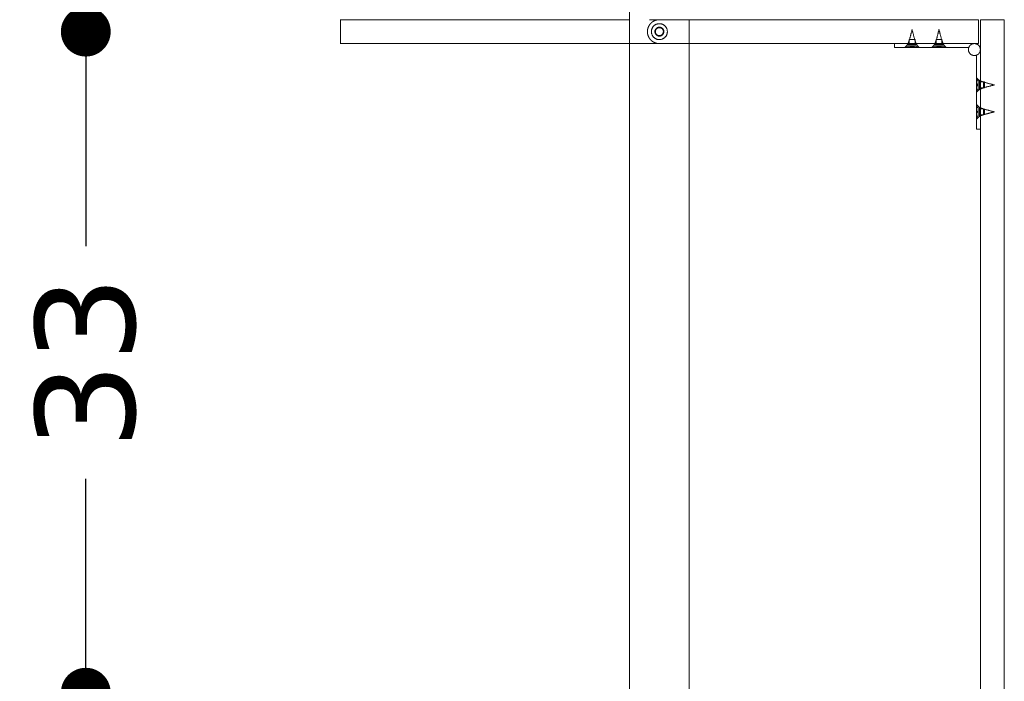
# Model space of a CAD drawing. Header units: centimetres. Extents: x 43 to 219, y 1 to 250.
# Tile 10 of 11: x 126 to 176, y 150 to 183. Entities that reach past the tile are written whole.
import ezdxf

# ---------------------------------------------------------------- set-up
doc = ezdxf.new("R2010")
doc.units = ezdxf.units.CM
doc.header["$MEASUREMENT"] = 0
doc.linetypes.add('Nascosto', pattern=[4, 2, -2])
doc.layers.add('Make2D$Nascosto$Curve', color=7, linetype='Nascosto', true_color=0x8c8c8c)
doc.layers.add('Make2D$Visibile$Curve', color=7, linetype='Continuous', true_color=0x000000)
doc.layers.add('Make2D$Visibile$CurveSilhouetteScena', color=7, linetype='Continuous', lineweight=50, true_color=0x000000)
doc.styles.get("Standard").update_dxf_attribs({"font": 'verdana.ttf'})
doc.dimstyles.new('MDF', dxfattribs={"dimtxt": 5, "dimasz": 2.5, "dimexe": 0.18, "dimexo": 0.0625, "dimgap": 2, "dimtad": 0, "dimdec": 0, "dimrnd": 1, "dimzin": 0, "dimdsep": 46, "dimtxsty": 'Standard', "dimblk": 'DOT', "dimcen": 0.09, "dimse1": 1, "dimse2": 1, "dimclrd": 1, "dimclrt": 1, "dimadec": 0, "dimazin": 0, "dimtfac": 1, "dimtdec": 0, "dimtofl": 0, "dimtmove": 0, "dimatfit": 3, "dimldrblk": 'DOTBLANK', "dimfxl": 1, "dimtfillclr": 1, "dimtolj": 1, "dimtzin": 0, "dimarcsym": 0})

# ---------------------------------------------------------------- blocks, each defined once
blk = doc.blocks.new('_Dot')
at = {"color": 0, "linetype": 'ByBlock', "lineweight": -2}
blk.add_line((-0.5, 0), (-1, 0), dxfattribs=at)
at = {"color": 0, "linetype": 'ByBlock', "const_width": 0.5}
blk.add_lwpolyline([(-0.25, 0, 1), (0.25, 0, 1)], format="xyb", close=True, dxfattribs=at)
blk = doc.blocks.new('*D24')
at = {"color": 1, "lineweight": -2, "transparency": 16777216}
for p, q in [((129.515, 179.619), (129.515, 171.352)), ((129.515, 151.419), (129.515, 159.686))]:
    blk.add_line(p, q, dxfattribs=at)
at = {"layer": 'Defpoints', "color": 0, "transparency": 16777216}
for p in [(129.515, 182.119), (142.284, 182.119), (142.284, 148.919)]:
    blk.add_point(p, dxfattribs=at)
at = {"color": 1, "lineweight": -2, "transparency": 16777216, "xscale": 2.5, "yscale": 2.5, "zscale": 2.5}
for p, rotation in [((129.515, 182.119), 90), ((129.515, 148.919), 270)]:
    blk.add_blockref('_Dot', p, dxfattribs=dict(at, rotation=rotation))
at = {"color": 1, "transparency": 16777216, "insert": (129.515, 165.519), "char_height": 5, "attachment_point": 5, "rotation": 90}
blk.add_mtext('\\A1;33', dxfattribs=at)
blk = doc.blocks.new('_DotBlank')
at = {"color": 0, "linetype": 'ByBlock', "lineweight": -2}
blk.add_line((-0.5, 0), (-1, 0), dxfattribs=at)
blk.add_circle((0, 0), 0.5, dxfattribs=at)
blk = doc.blocks.new('*D25')
at = {"color": 1, "lineweight": -2, "transparency": 16777216}
for p, q in [((129.509, 146.448), (129.503, 143.777)), ((129.471, 129.348), (129.477, 132.02))]:
    blk.add_line(p, q, dxfattribs=at)
at = {"layer": 'Defpoints', "color": 0, "transparency": 16777216}
for p in [(142.284, 148.919), (129.465, 126.848), (142.234, 126.819)]:
    blk.add_point(p, dxfattribs=at)
at = {"color": 1, "lineweight": -2, "transparency": 16777216, "xscale": 2.5, "yscale": 2.5, "zscale": 2.5}
for p, rotation in [((129.515, 148.948), 89.8703717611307), ((129.465, 126.848), 269.8703717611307)]:
    blk.add_blockref('_Dot', p, dxfattribs=dict(at, rotation=rotation))
at = {"color": 1, "transparency": 16777216, "insert": (129.49, 137.898), "char_height": 5, "attachment_point": 5, "rotation": 89.8704}
blk.add_mtext('\\A1;22', dxfattribs=at)

msp = doc.modelspace()

# ---------------------------------------------------------------- linework, layer by layer
at = {"layer": 'Make2D$Nascosto$Curve', "color": 0, "lineweight": 9}
for points, weights, knots in [([(159.784, 182.719), (159.036, 182.719), (158.284, 182.719), (157.532, 182.719), (156.784, 182.719)], [0.964313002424, 0.980912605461, 1, 0.980912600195, 0.964312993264], [486.276209, 486.276209, 486.276209, 502.654825, 502.654825, 519.033445, 519.033445, 519.033445]), ([(158.284, 182.719), (158.884, 182.719), (158.884, 182.119), (158.884, 181.519), (158.284, 181.519), (157.684, 181.519), (157.684, 182.119), (157.684, 182.719), (158.284, 182.719)], [1, 0.707106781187, 1, 0.707106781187, 1, 0.707106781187, 1, 0.707106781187, 1], [0, 0, 0, 9.424778, 9.424778, 18.849556, 18.849556, 28.274334, 28.274334, 37.699112, 37.699112, 37.699112]), ([(158.284, 182.344), (158.059, 182.344), (158.059, 182.119), (158.059, 181.894), (158.284, 181.894), (158.509, 181.894), (158.509, 182.119), (158.509, 182.344), (158.284, 182.344)], [1, 0.707106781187, 1, 0.707106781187, 1, 0.707106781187, 1, 0.707106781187, 1], [0, 0, 0, 3.534292, 3.534292, 7.068583, 7.068583, 10.602875, 10.602875, 14.137167, 14.137167, 14.137167]), ([(158.106, 182.029), (158.084, 182.071), (158.084, 182.119), (158.084, 182.242), (158.193, 182.298)], [0.875089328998, 0.909712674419, 1, 0.797556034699, 0.874965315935], [-16.676391, -16.676391, -16.676391, -15.707963, -15.707963, -13.536535, -13.536535, -13.536535]), ([(158.193, 182.298), (158.204, 182.303), (158.216, 182.307), (158.404, 182.376), (158.472, 182.188), (158.54, 182), (158.352, 181.931), (158.186, 181.871), (158.106, 182.029)], [0.954422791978, 0.975093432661, 1, 0.707106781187, 1, 0.707106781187, 1, 0.732013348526, 0.954422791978], [2.874443, 2.874443, 2.874443, 3.141593, 3.141593, 6.283185, 6.283185, 9.424778, 9.424778, 12.299221, 12.299221, 12.299221]), ([(170.734, 181.469), (170.734, 181.469), (170.959, 181.469), (171.184, 181.469), (171.184, 181.469)], [1, 0.707106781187, 1, 0.707106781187, 1], [-9, -9, -9, -4.5, -4.5, 0, 0, 0]), ([(170.809, 181.719), (170.809, 181.719), (170.959, 181.719), (171.109, 181.719), (171.109, 181.719)], [1, 0.707106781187, 1, 0.707106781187, 1], [4.712389, 4.712389, 4.712389, 7.068583, 7.068583, 9.424778, 9.424778, 9.424778]), ([(172.084, 181.469), (172.084, 181.469), (172.309, 181.469), (172.534, 181.469), (172.534, 181.469)], [1, 0.707106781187, 1, 0.707106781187, 1], [-9, -9, -9, -4.5, -4.5, 0, 0, 0]), ([(172.124, 181.519), (172.156, 181.519), (172.233, 181.519), (172.417, 181.519), (172.494, 181.519), (172.509, 181.519), (172.509, 181.519)], [0.853553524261, 0.853693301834, 1, 0.707106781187, 1, 0.923806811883, 0.887255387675], [1.572297, 1.572297, 1.572297, 3.141593, 3.141593, 6.283185, 6.283185, 7.100439, 7.100439, 7.100439]), ([(172.159, 181.719), (172.159, 181.719), (172.309, 181.719), (172.459, 181.719), (172.459, 181.719)], [1, 0.707106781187, 1, 0.707106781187, 1], [4.712389, 4.712389, 4.712389, 7.068583, 7.068583, 9.424778, 9.424778, 9.424778]), ([(174.334, 179.669), (174.334, 179.669), (174.334, 179.444), (174.334, 179.219), (174.334, 179.219)], [1, 0.707106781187, 1, 0.707106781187, 1], [-9, -9, -9, -4.5, -4.5, 0, 0, 0]), ([(174.534, 179.594), (174.534, 179.594), (174.534, 179.444), (174.534, 179.294), (174.534, 179.294)], [1, 0.707106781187, 1, 0.707106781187, 1], [4.712389, 4.712389, 4.712389, 7.068583, 7.068583, 9.424778, 9.424778, 9.424778]), ([(174.584, 179.314), (174.584, 179.314), (174.584, 179.434), (174.584, 179.563), (174.584, 179.574), (174.584, 179.574), (174.584, 179.574)], [0.969126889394, 0.723455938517, 1, 0.707106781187, 1, 0.983650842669, 0.969126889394], [-1.92805, -1.92805, -1.92805, 0, 0, 2.042035, 2.042035, 2.156021, 2.156021, 2.156021]), ([(174.334, 178.319), (174.334, 178.319), (174.334, 178.094), (174.334, 177.869), (174.334, 177.869)], [1, 0.707106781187, 1, 0.707106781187, 1], [-9, -9, -9, -4.5, -4.5, 0, 0, 0]), ([(174.534, 178.244), (174.534, 178.244), (174.534, 178.094), (174.534, 177.944), (174.534, 177.944)], [1, 0.707106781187, 1, 0.707106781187, 1], [4.712389, 4.712389, 4.712389, 7.068583, 7.068583, 9.424778, 9.424778, 9.424778]), ([(174.584, 177.964), (174.584, 177.964), (174.584, 178.094), (174.584, 178.224), (174.584, 178.224)], [1, 0.707106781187, 1, 0.70710677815, 1.00000000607], [0, 0, 0, 2.042035, 2.042035, 4.08407, 4.08407, 4.08407])]:
    msp.add_rational_spline(points, weights, degree=2, knots=knots, dxfattribs=at)
for points, knots in [([(158.375, 181.941), (158.37, 181.939), (158.365, 181.937), (158.348, 181.929), (158.336, 181.926), (158.31, 181.921), (158.297, 181.919), (158.271, 181.919), (158.258, 181.921), (158.232, 181.926), (158.219, 181.93), (158.195, 181.94), (158.184, 181.946), (158.162, 181.96), (158.152, 181.969), (158.128, 181.993), (158.115, 182.01), (158.106, 182.029)], [2.203485, 2.203485, 2.203485, 2.203485, 2.362801, 2.362801, 2.756602, 2.756602, 3.150402, 3.150402, 3.544202, 3.544202, 3.938002, 3.938002, 4.331802, 4.331802, 4.725603, 4.725603, 5.355951, 5.355951, 5.355951, 5.355951]), ([(170.829, 181.719), (170.868, 181.871), (170.908, 182.022), (170.947, 182.173), (170.951, 182.189), (170.955, 182.204), (170.959, 182.219)], [0.516748, 0.516748, 0.516748, 0.516748, 5.209402, 5.209402, 5.209402, 5.682984, 5.682984, 5.682984, 5.682984]), ([(170.959, 182.219), (170.963, 182.204), (170.967, 182.189), (170.971, 182.173), (171.01, 182.022), (171.05, 181.871), (171.089, 181.719)], [-0.473582, -0.473582, -0.473582, -0.473582, 0, 0, 0, 4.692655, 4.692655, 4.692655, 4.692655]), ([(172.179, 181.719), (172.218, 181.871), (172.258, 182.022), (172.297, 182.173), (172.301, 182.189), (172.305, 182.204), (172.309, 182.219)], [0.516748, 0.516748, 0.516748, 0.516748, 5.209402, 5.209402, 5.209402, 5.682984, 5.682984, 5.682984, 5.682984]), ([(172.309, 182.219), (172.313, 182.204), (172.317, 182.189), (172.321, 182.173), (172.36, 182.022), (172.4, 181.871), (172.439, 181.719)], [-0.473582, -0.473582, -0.473582, -0.473582, 0, 0, 0, 4.692655, 4.692655, 4.692655, 4.692655]), ([(174.584, 179.574), (174.736, 179.535), (174.887, 179.496), (175.038, 179.456), (175.054, 179.452), (175.069, 179.448), (175.084, 179.444)], [0.516748, 0.516748, 0.516748, 0.516748, 5.209402, 5.209402, 5.209402, 5.682984, 5.682984, 5.682984, 5.682984]), ([(175.084, 179.444), (175.069, 179.44), (175.054, 179.436), (175.038, 179.432), (174.887, 179.393), (174.736, 179.354), (174.584, 179.314)], [-0.473582, -0.473582, -0.473582, -0.473582, 0, 0, 0, 4.692655, 4.692655, 4.692655, 4.692655]), ([(174.584, 178.224), (174.736, 178.185), (174.887, 178.146), (175.038, 178.106), (175.054, 178.102), (175.069, 178.098), (175.084, 178.094)], [0.516748, 0.516748, 0.516748, 0.516748, 5.209402, 5.209402, 5.209402, 5.682984, 5.682984, 5.682984, 5.682984])]:
    msp.add_open_spline(points, degree=3, knots=knots, dxfattribs=at)
for points, degree in [([(158.106, 182.029), (158.106, 182.029), (158.106, 182.029), (158.106, 182.029)], 3), ([(158.462, 182.21), (158.462, 182.21), (158.462, 182.21), (158.462, 182.21)], 3), ([(158.462, 182.21), (158.462, 182.21), (158.462, 182.21), (158.462, 182.21)], 3), ([(170.584, 181.319), (170.659, 181.394), (170.734, 181.469)], 2), ([(170.634, 181.319), (170.676, 181.386), (170.717, 181.453), (170.759, 181.519)], 3), ([(170.709, 181.319), (170.742, 181.363), (170.774, 181.406)], 2), ([(170.734, 181.469), (170.734, 181.494), (170.734, 181.519)], 2), ([(170.747, 181.319), (170.761, 181.363), (170.774, 181.406)], 2), ([(170.759, 181.519), (170.782, 181.586), (170.806, 181.653), (170.829, 181.719)], 3), ([(170.774, 181.406), (170.867, 181.406), (170.959, 181.406)], 2), ([(170.809, 181.519), (170.809, 181.619), (170.809, 181.719)], 2), ([(170.817, 181.319), (170.85, 181.363), (170.883, 181.406)], 2), ([(170.91, 181.319), (170.896, 181.363), (170.883, 181.406)], 2), ([(170.894, 181.319), (170.926, 181.363), (170.959, 181.406)], 2), ([(170.894, 181.319), (170.902, 181.319), (170.91, 181.319)], 2), ([(170.932, 181.319), (170.946, 181.363), (170.959, 181.406)], 2), ([(170.959, 181.406), (170.973, 181.363), (170.986, 181.319)], 2), ([(171.036, 181.406), (170.997, 181.406), (170.959, 181.406)], 2), ([(171.024, 181.319), (170.992, 181.363), (170.959, 181.406)], 2), ([(171.009, 181.319), (171.022, 181.363), (171.036, 181.406)], 2), ([(171.101, 181.319), (171.068, 181.363), (171.036, 181.406)], 2), ([(171.144, 181.406), (171.09, 181.406), (171.036, 181.406)], 2), ([(171.089, 181.719), (171.112, 181.653), (171.136, 181.586), (171.159, 181.519)], 3), ([(171.209, 181.319), (171.155, 181.319), (171.101, 181.319)], 2), ([(171.109, 181.719), (171.109, 181.619), (171.109, 181.519)], 2), ([(171.209, 181.319), (171.177, 181.363), (171.144, 181.406)], 2), ([(171.171, 181.319), (171.157, 181.363), (171.144, 181.406)], 2), ([(171.159, 181.519), (171.201, 181.453), (171.242, 181.386), (171.284, 181.319)], 3), ([(171.184, 181.519), (171.184, 181.494), (171.184, 181.469)], 2), ([(171.184, 181.469), (171.259, 181.394), (171.334, 181.319)], 2), ([(171.934, 181.319), (172.009, 181.394), (172.084, 181.469)], 2), ([(171.984, 181.319), (172.026, 181.386), (172.067, 181.453), (172.109, 181.519)], 3), ([(172.059, 181.319), (172.092, 181.363), (172.124, 181.406)], 2), ([(172.084, 181.469), (172.084, 181.494), (172.084, 181.519)], 2), ([(172.097, 181.319), (172.111, 181.363), (172.124, 181.406)], 2), ([(172.109, 181.519), (172.132, 181.586), (172.156, 181.653), (172.179, 181.719)], 3), ([(172.124, 181.406), (172.217, 181.406), (172.309, 181.406)], 2), ([(172.159, 181.519), (172.159, 181.619), (172.159, 181.719)], 2), ([(172.159, 181.519), (172.159, 181.619), (172.159, 181.719)], 2), ([(172.167, 181.319), (172.2, 181.363), (172.233, 181.406)], 2), ([(172.26, 181.319), (172.246, 181.363), (172.233, 181.406)], 2), ([(172.244, 181.319), (172.276, 181.363), (172.309, 181.406)], 2), ([(172.282, 181.319), (172.296, 181.363), (172.309, 181.406)], 2), ([(172.309, 181.406), (172.323, 181.363), (172.336, 181.319)], 2), ([(172.386, 181.406), (172.347, 181.406), (172.309, 181.406)], 2), ([(172.374, 181.319), (172.342, 181.363), (172.309, 181.406)], 2), ([(172.359, 181.319), (172.372, 181.363), (172.386, 181.406)], 2), ([(172.451, 181.319), (172.418, 181.363), (172.386, 181.406)], 2), ([(172.494, 181.406), (172.44, 181.406), (172.386, 181.406)], 2), ([(172.439, 181.719), (172.462, 181.653), (172.486, 181.586), (172.509, 181.519)], 3), ([(172.559, 181.319), (172.505, 181.319), (172.451, 181.319)], 2), ([(172.559, 181.319), (172.505, 181.319), (172.451, 181.319)], 2), ([(172.459, 181.719), (172.459, 181.619), (172.459, 181.519)], 2), ([(172.559, 181.319), (172.527, 181.363), (172.494, 181.406)], 2), ([(172.521, 181.319), (172.507, 181.363), (172.494, 181.406)], 2), ([(172.509, 181.519), (172.551, 181.453), (172.592, 181.386), (172.634, 181.319)], 3), ([(172.534, 181.519), (172.534, 181.494), (172.534, 181.469)], 2), ([(172.534, 181.519), (172.534, 181.494), (172.534, 181.469)], 2), ([(172.534, 181.469), (172.609, 181.394), (172.684, 181.319)], 2), ([(174.184, 179.819), (174.259, 179.744), (174.334, 179.669)], 2), ([(174.184, 179.769), (174.251, 179.728), (174.317, 179.686), (174.384, 179.644)], 3), ([(174.184, 179.698), (174.227, 179.671), (174.271, 179.644)], 2), ([(174.184, 179.694), (174.227, 179.669), (174.271, 179.644)], 2), ([(174.184, 179.69), (174.227, 179.667), (174.271, 179.644)], 2), ([(174.184, 179.514), (174.227, 179.487), (174.271, 179.46)], 2), ([(174.271, 179.444), (174.227, 179.471), (174.184, 179.498)], 2), ([(174.184, 179.494), (174.227, 179.469), (174.271, 179.444)], 2), ([(174.184, 179.49), (174.227, 179.467), (174.271, 179.444)], 2), ([(174.184, 179.474), (174.227, 179.451), (174.271, 179.428)], 2), ([(174.184, 179.415), (174.227, 179.437), (174.271, 179.46)], 2), ([(174.184, 179.39), (174.227, 179.417), (174.271, 179.444)], 2), ([(174.184, 179.398), (174.227, 179.421), (174.271, 179.444)], 2), ([(174.184, 179.394), (174.227, 179.419), (174.271, 179.444)], 2), ([(174.184, 179.374), (174.227, 179.401), (174.271, 179.428)], 2), ([(174.271, 179.644), (174.271, 179.544), (174.271, 179.444)], 2), ([(174.271, 179.644), (174.271, 179.644), (174.271, 179.644)], 2), ([(174.271, 179.428), (174.271, 179.436), (174.271, 179.444)], 2), ([(174.271, 179.245), (174.271, 179.337), (174.271, 179.428)], 2), ([(174.334, 179.669), (174.359, 179.669), (174.384, 179.669)], 2), ([(174.384, 179.644), (174.451, 179.621), (174.517, 179.598), (174.584, 179.574)], 3), ([(174.384, 179.594), (174.459, 179.594), (174.534, 179.594)], 2), ([(174.584, 179.314), (174.517, 179.291), (174.451, 179.268), (174.384, 179.244)], 3), ([(174.534, 179.294), (174.459, 179.294), (174.384, 179.294)], 2), ([(174.534, 179.594), (174.559, 179.594), (174.584, 179.594)], 2), ([(174.584, 179.294), (174.559, 179.294), (174.534, 179.294)], 2), ([(174.184, 179.191), (174.227, 179.218), (174.271, 179.245)], 2), ([(174.184, 179.199), (174.227, 179.222), (174.271, 179.245)], 2), ([(174.384, 179.244), (174.317, 179.203), (174.251, 179.161), (174.184, 179.119)], 3), ([(174.184, 179.194), (174.227, 179.219), (174.271, 179.244)], 2), ([(174.334, 179.219), (174.259, 179.144), (174.184, 179.069)], 2), ([(174.271, 179.244), (174.271, 179.245), (174.271, 179.245)], 2), ([(174.384, 179.219), (174.359, 179.219), (174.334, 179.219)], 2), ([(174.184, 178.469), (174.259, 178.394), (174.334, 178.319)], 2), ([(174.184, 178.419), (174.251, 178.378), (174.317, 178.336), (174.384, 178.294)], 3), ([(174.184, 178.344), (174.227, 178.319), (174.271, 178.294)], 2), ([(174.271, 178.294), (174.271, 178.194), (174.271, 178.094)], 2), ([(174.334, 178.319), (174.359, 178.319), (174.384, 178.319)], 2), ([(174.384, 178.294), (174.451, 178.271), (174.517, 178.248), (174.584, 178.224)], 3), ([(174.184, 178.144), (174.227, 178.119), (174.271, 178.094)], 2), ([(174.184, 178.044), (174.227, 178.069), (174.271, 178.094)], 2), ([(174.184, 177.844), (174.227, 177.869), (174.271, 177.894)], 2), ([(174.384, 177.894), (174.284, 177.832), (174.184, 177.769)], 2), ([(174.334, 177.869), (174.259, 177.794), (174.184, 177.719)], 2), ([(174.271, 177.894), (174.271, 177.994), (174.271, 178.094)], 2), ([(174.384, 177.869), (174.359, 177.869), (174.334, 177.869)], 2), ([(174.384, 178.244), (174.459, 178.244), (174.534, 178.244)], 2), ([(174.584, 177.964), (174.484, 177.929), (174.384, 177.894)], 2), ([(174.534, 177.944), (174.459, 177.944), (174.384, 177.944)], 2), ([(175.084, 178.094), (174.834, 178.029), (174.584, 177.964)], 2)]:
    msp.add_open_spline(points, degree=degree, dxfattribs=at)
for points, weights in [([(156.784, 181.519), (157.532, 181.519), (158.284, 181.519)], [0.964312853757, 0.98090953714, 0.999993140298]), ([(158.284, 181.519), (159.036, 181.519), (159.784, 181.519)], [0.999992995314, 0.98090920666, 0.96431238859]), ([(174.22, 180.952), (174.203, 180.943), (174.184, 180.936)], [0.933254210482, 0.924837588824, 0.920464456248]), ([(174.384, 181.219), (174.384, 181.035), (174.22, 180.952)], [1, 0.836980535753, 0.963605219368]), ([(174.584, 179.594), (174.584, 179.594), (174.584, 179.574)], [1, 0.90033050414, 0.86849466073]), ([(174.584, 179.314), (174.584, 179.294), (174.584, 179.294)], [0.86852122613, 0.900372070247, 1])]:
    msp.add_rational_spline(points, weights, degree=2, dxfattribs=at)
at = {"layer": 'Make2D$Visibile$Curve', "color": 0, "lineweight": 9}
for points in [[(156.784, 182.719), (156.784, 193.769), (156.784, 204.819)], [(142.284, 181.519), (142.284, 182.119), (142.284, 182.719)], [(156.784, 181.519), (156.784, 182.119), (156.784, 182.719)], [(159.784, 182.719), (159.784, 182.119), (159.784, 181.519)], [(174.284, 182.719), (174.284, 182.119), (174.284, 181.519)], [(174.384, 182.719), (174.984, 182.719), (175.584, 182.719)], [(174.384, 182.719), (174.384, 181.969), (174.384, 181.219)], [(175.584, 122.119), (175.584, 152.419), (175.584, 182.719)], [(156.784, 149.519), (156.784, 165.519), (156.784, 181.519)], [(159.784, 181.519), (159.784, 165.519), (159.784, 149.519)], [(170.084, 181.319), (170.084, 181.419), (170.084, 181.519)], [(171.384, 181.319), (172.593, 181.319), (173.801, 181.319)], [(174.184, 178.519), (174.184, 179.728), (174.184, 180.936)], [(174.384, 181.219), (174.384, 179.219), (174.384, 177.219)], [(174.184, 179.069), (174.184, 179.069), (174.184, 179.069)], [(174.384, 177.219), (174.284, 177.219), (174.184, 177.219)], [(174.384, 177.219), (174.384, 162.619), (174.384, 148.019)], [(156.784, 148.319), (156.784, 148.919), (156.784, 149.519)], [(159.784, 149.519), (159.784, 148.919), (159.784, 148.319)]]:
    msp.add_open_spline(points, degree=2, dxfattribs=at)
for points, weights in [([(156.784, 182.719), (142.284, 182.719), (142.284, 182.719)], [0.964312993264, 0.726194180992, 1]), ([(174.284, 182.719), (174.284, 182.719), (159.784, 182.719)], [1, 0.726194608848, 0.964312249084]), ([(142.284, 181.519), (142.284, 181.519), (156.784, 181.519)], [1, 0.726194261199, 0.964312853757]), ([(159.784, 181.519), (165.921, 181.519), (170.084, 181.519)], [0.96431238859, 0.846792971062, 0.853966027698]), ([(170.084, 181.319), (170.084, 181.319), (171.384, 181.319)], [1, 0.707106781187, 1]), ([(170.084, 181.519), (173.327, 181.519), (174.084, 181.519)], [0.853966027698, 0.859638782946, 0.943298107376]), ([(173.948, 181.487), (174.012, 181.519), (174.084, 181.519)], [0.912988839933, 0.929103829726, 1]), ([(174.084, 181.519), (174.284, 181.519), (174.284, 181.519)], [0.943298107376, 0.968195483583, 1]), ([(174.084, 181.519), (174.384, 181.519), (174.384, 181.219)], [1, 0.707106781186, 1]), ([(174.384, 181.219), (174.384, 181.291), (174.351, 181.356)], [1, 0.909550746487, 0.874965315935]), ([(174.184, 178.519), (174.184, 177.219), (174.184, 177.219)], [1, 0.707106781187, 1])]:
    msp.add_rational_spline(points, weights, degree=2, dxfattribs=at)
for points, weights, knots in [([(158.077, 181.777), (157.735, 181.985), (157.942, 182.327), (158.149, 182.669), (158.491, 182.461), (158.834, 182.254), (158.626, 181.912), (158.419, 181.57), (158.077, 181.777)], [1, 0.707106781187, 1, 0.707106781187, 1, 0.707106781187, 1, 0.707106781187, 1], [0, 0, 0, 6.283185, 6.283185, 12.566371, 12.566371, 18.849556, 18.849556, 25.132741, 25.132741, 25.132741]), ([(174.184, 180.936), (174.053, 180.89), (173.932, 180.961), (173.812, 181.031), (173.788, 181.169), (173.775, 181.246), (173.801, 181.319)], [1, 0.906794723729, 1, 0.906794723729, 1, 0.945514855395, 0.954730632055], [0, 0, 0, 2.789424, 2.789424, 5.578847, 5.578847, 7.209465, 7.209465, 7.209465]), ([(173.801, 181.319), (173.82, 181.371), (173.855, 181.413), (173.894, 181.459), (173.948, 181.487)], [0.954730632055, 0.961279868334, 1, 0.957198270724, 0.953707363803], [7.209465, 7.209465, 7.209465, 8.368271, 8.368271, 9.64923, 9.64923, 9.64923])]:
    msp.add_rational_spline(points, weights, degree=2, knots=knots, dxfattribs=at)
at = {"layer": 'Make2D$Visibile$CurveSilhouetteScena', "color": 0, "lineweight": 9}
for points in [[(156.784, 182.719), (156.784, 193.769), (156.784, 204.819)], [(142.284, 181.519), (142.284, 182.119), (142.284, 182.719)], [(174.284, 182.719), (174.284, 182.119), (174.284, 181.519)], [(174.384, 182.719), (174.984, 182.719), (175.584, 182.719)], [(174.384, 182.719), (174.384, 181.969), (174.384, 181.219)], [(175.584, 122.119), (175.584, 152.419), (175.584, 182.719)], [(156.784, 149.519), (156.784, 165.519), (156.784, 181.519)], [(159.784, 181.519), (159.784, 165.519), (159.784, 149.519)], [(170.084, 181.319), (170.084, 181.419), (170.084, 181.519)], [(171.384, 181.319), (172.593, 181.319), (173.801, 181.319)], [(174.184, 178.519), (174.184, 179.728), (174.184, 180.936)], [(174.184, 179.069), (174.184, 179.069), (174.184, 179.069)], [(174.384, 177.219), (174.284, 177.219), (174.184, 177.219)], [(174.384, 177.219), (174.384, 162.619), (174.384, 148.019)]]:
    msp.add_open_spline(points, degree=2, dxfattribs=at)
for points, weights in [([(156.784, 182.719), (142.284, 182.719), (142.284, 182.719)], [0.964312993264, 0.726194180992, 1]), ([(174.284, 182.719), (174.284, 182.719), (159.784, 182.719)], [1, 0.726194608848, 0.964312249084]), ([(142.284, 181.519), (142.284, 181.519), (156.784, 181.519)], [1, 0.726194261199, 0.964312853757]), ([(159.784, 181.519), (165.921, 181.519), (170.084, 181.519)], [0.96431238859, 0.846792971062, 0.853966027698]), ([(170.084, 181.319), (170.084, 181.319), (171.384, 181.319)], [1, 0.707106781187, 1]), ([(174.084, 181.519), (174.284, 181.519), (174.284, 181.519)], [0.943298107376, 0.968195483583, 1]), ([(174.084, 181.519), (174.384, 181.519), (174.384, 181.219)], [1, 0.707106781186, 1]), ([(174.384, 181.219), (174.384, 181.291), (174.351, 181.356)], [1, 0.909550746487, 0.874965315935]), ([(174.184, 178.519), (174.184, 177.219), (174.184, 177.219)], [1, 0.707106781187, 1])]:
    msp.add_rational_spline(points, weights, degree=2, dxfattribs=at)
msp.add_rational_spline([(174.184, 180.936), (174.053, 180.89), (173.932, 180.961), (173.812, 181.031), (173.788, 181.169), (173.775, 181.246), (173.801, 181.319)], [1, 0.906794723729, 1, 0.906794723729, 1, 0.945514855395, 0.954730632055], degree=2, knots=[0, 0, 0, 2.789424, 2.789424, 5.578847, 5.578847, 7.209465, 7.209465, 7.209465], dxfattribs=at)

# ---------------------------------------------------------------- dimensions: what is measured, and where the dimension line sits
at = {"color": 3}
dim = msp.add_linear_dim(base=(129.515, 182.119), p1=(142.284, 148.919), p2=(142.284, 182.119), angle=90, dimstyle='MDF', dxfattribs=at)
dim.commit()
dim.dimension.update_dxf_attribs({"geometry": '*D24', "text_midpoint": (129.515, 165.519)})
dim = msp.add_aligned_dim(p1=(142.284, 148.919), p2=(142.234, 126.819), distance=-12.769, dimstyle='MDF', dxfattribs=at)
dim.commit()
dim.dimension.update_dxf_attribs({"geometry": '*D25', "text_midpoint": (129.49, 137.898)})

doc.saveas('drawing.dxf')
